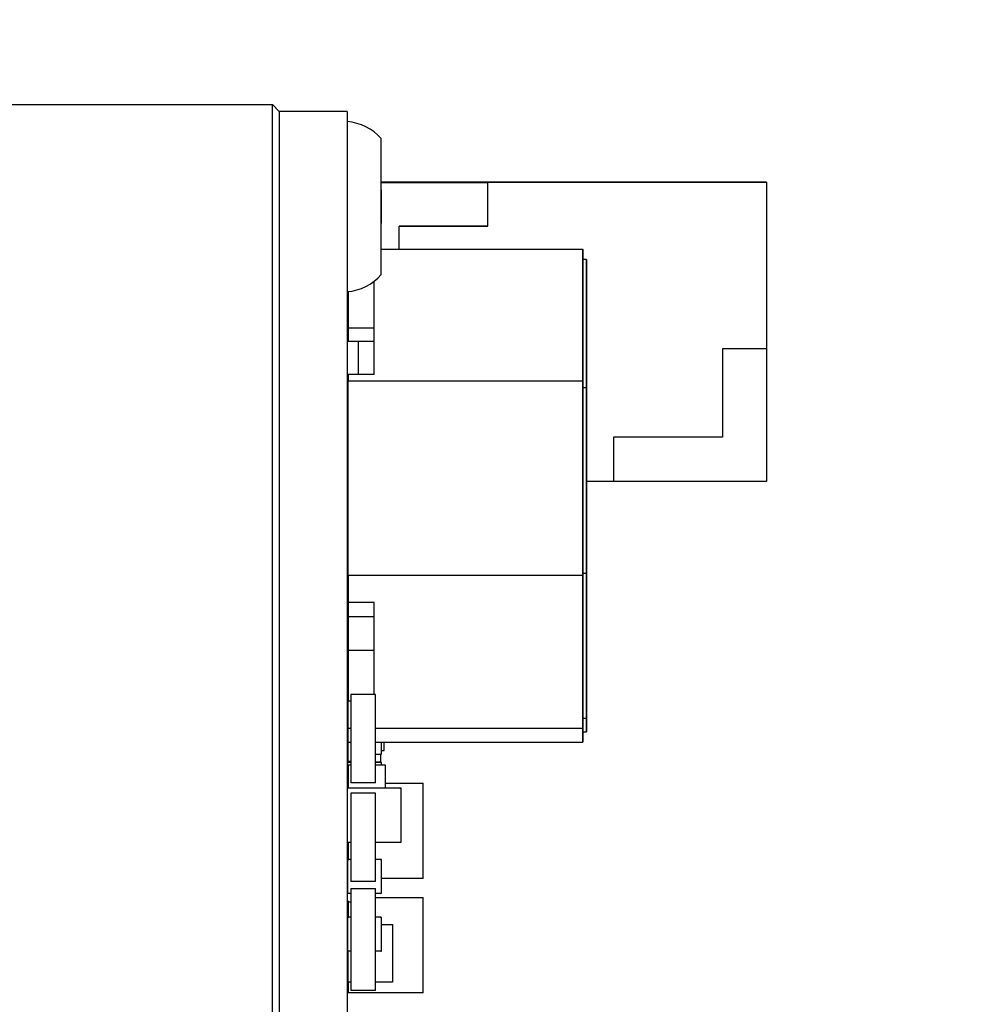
# Paper-space layout 'IX body' of a CAD drawing. Header units: millimetres. Extents: x 5 to 274, y 4 to 211.
# Tile 10 of 25: x 129 to 143, y 113 to 128. Entities that reach past the tile are written whole.
import ezdxf

# ---------------------------------------------------------------- set-up
doc = ezdxf.new("R2010")
doc.units = ezdxf.units.MM
doc.layers.add('DIMENSIONS', color=8, linetype='Continuous')
doc.styles.add('SLDTEXTSTYLE0', font='TXT', dxfattribs={"width": 0.75})
doc.styles.add('SLDTEXTSTYLE5', font='TXT', dxfattribs={"width": 0.675})
doc.dimstyles.new('SLDDIMSTYLE9', dxfattribs={"dimtxt": 2.645833, "dimasz": 3.302, "dimexe": 0, "dimexo": 0.0625, "dimgap": 0.661458, "dimtad": 0, "dimtih": 1, "dimtoh": 1, "dimdec": 6, "dimrnd": 1e-09, "dimzin": 12, "dimdsep": 46, "dimtxsty": 'SLDTEXTSTYLE0', "dimsah": 1, "dimcen": 0, "dimadec": 0, "dimazin": 3, "dimtfac": 1, "dimtofl": 0, "dimtmove": 0, "dimatfit": 3, "dimfxl": 1, "dimfrac": 2, "dimtolj": 1, "dimtzin": 12, "dimarcsym": 0})

# ---------------------------------------------------------------- blocks, each defined once
blk = doc.blocks.new('SW_SYMBOL_HOLE_DEPTH')
at = {"layer": 'DIMENSIONS', "color": 0}
for p, q in [((0, 875), (800, 875)), ((400, 875), (400, 75)), ((100, 555), (400, 75)), ((700, 555), (400, 75))]:
    blk.add_line(p, q, dxfattribs=at)
blk = doc.blocks.new('_D_45')
at = {"layer": 'DIMENSIONS'}
for p, q in [((119.366, 145.197), (130.36, 139.192)), ((130.36, 139.192), (131.917, 139.192))]:
    blk.add_line(p, q, dxfattribs=at)
blk.add_solid([(119.366, 145.197), (122.02, 143.169), (122.507, 144.06)], dxfattribs=at)
at = {"layer": 'DIMENSIONS', "xscale": 0.0033796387, "yscale": 0.0033796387, "zscale": 0.0033796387}
blk.add_blockref('SW_SYMBOL_HOLE_DEPTH', (150.654, 137.457), dxfattribs=at)
at = {"layer": 'DIMENSIONS', "attachment_point": 1}
for s, insert, char_height, style in [('4X M3 - 6H', (131.917, 140.501), 2.6458, 'SLDTEXTSTYLE5'), ('3', (155.429, 140.501), 2.646, 'SLDTEXTSTYLE0'), ('MIN', (158.359, 140.501), 2.6458, 'SLDTEXTSTYLE0')]:
    blk.add_mtext(s, dxfattribs=dict(at, insert=insert, char_height=char_height, style=style))

psp = doc.layouts.new('IX body')

# ---------------------------------------------------------------- linework, layer by layer
at = {"color": 7, "linetype": 'Continuous', "lineweight": 25}
for p, q in [((128.4491738, 126.4718718), (132.4491738, 126.4718718)), ((132.4491738, 125.4718718), (132.4491738, 126.4718718)), ((132.4491738, 126.4718718), (132.5491738, 126.3718718)), ((132.5491738, 126.3718718), (132.5491738, 125.4718718)), ((133.5491738, 126.3718718), (132.5491738, 126.3718718)), ((133.5491738, 126.3718718), (133.5491738, 125.4718718)), ((134.0491738, 123.9718718), (134.0491738, 125.9718718)), ((132.4491738, 99.4718718), (132.4491738, 125.4718718)), ((132.5491738, 125.4718718), (132.5491738, 99.4718718)), ((133.5491738, 125.4718718), (133.5491738, 99.4718718)), ((135.6136609, 125.3323924), (134.0491738, 125.3323923)), ((134.0491738, 125.3323919), (135.6136609, 125.332392)), ((135.6136609, 125.322392), (134.0491738, 125.3223919)), ((139.7136609, 125.3323926), (135.6136609, 125.3323924)), ((135.6136609, 125.3323924), (135.6136609, 125.3323924)), ((135.6136609, 125.332392), (139.7136609, 125.3323921)), ((135.613661, 124.682392), (135.6136609, 125.332392)), ((135.6136609, 125.332392), (135.6136609, 125.332392)), ((139.7136609, 125.3323921), (139.7136609, 125.3323926)), ((139.7136609, 125.3323921), (139.7136611, 122.8823921)), ((134.0491738, 125.212369), (134.0536629, 125.212369)), ((134.0536629, 124.732369), (134.0536629, 125.212369)), ((134.0491738, 124.732369), (134.0536629, 124.732369)), ((134.313661, 124.6823919), (135.613661, 124.682392)), ((135.613661, 124.682392), (134.313661, 124.6823919)), ((134.313661, 124.3489231), (134.313661, 124.6823919)), ((134.313661, 124.6823919), (134.313661, 124.6823919)), ((135.613661, 124.682392), (135.613661, 124.682392)), ((134.0491738, 124.3489231), (137.0136636, 124.348923)), ((137.0136636, 124.348923), (137.0136634, 122.4036913)), ((137.0136637, 124.1416821), (137.0136636, 124.348923)), ((137.0136634, 122.3112919), (137.0136636, 124.1955768)), ((137.0636636, 124.1955768), (137.0136636, 124.1955768)), ((137.0136637, 121.891438), (137.0136637, 124.1416821)), ((137.0636636, 124.1955768), (137.0636634, 122.3112919)), ((137.0636637, 123.9970481), (137.0636636, 124.1955768)), ((137.0636637, 121.8639991), (137.0636637, 123.9970481)), ((133.9436635, 122.5016032), (133.9436636, 123.8737129)), ((133.5636636, 123.7232007), (133.5636636, 123.1861136)), ((133.5536629, 123.4473323), (133.5536629, 123.4473324)), ((133.5536629, 123.4473324), (133.5636629, 123.4473324)), ((133.5536629, 123.4473323), (133.5536629, 123.2573323)), ((133.5636629, 123.4473323), (133.5536629, 123.4473323)), ((133.9436636, 123.1861136), (133.5636636, 123.1861136)), ((133.5636636, 123.1861136), (133.5636636, 122.9958604)), ((133.5636636, 122.9958604), (133.9436636, 122.9958604)), ((133.7136611, 122.5016032), (133.713661, 122.9958604)), ((139.7136611, 122.8823921), (139.0636611, 122.8823921)), ((139.0636611, 122.8823921), (139.0636611, 121.5823921)), ((139.7136611, 122.8823922), (139.7136611, 120.9323922)), ((133.5636635, 122.5016032), (133.5636634, 122.4036914)), ((133.9436635, 122.5016032), (133.5636635, 122.5016032)), ((133.5636633, 119.553071), (133.5636634, 122.4036914)), ((137.0136634, 122.4036913), (133.5636634, 122.4036914)), ((137.0136634, 122.4036913), (137.0136633, 119.5530709)), ((137.0136634, 119.5805099), (137.0136634, 122.3112919)), ((137.0136634, 122.3112919), (137.0636634, 122.3112919)), ((137.0636634, 122.3112919), (137.0636634, 119.5805099)), ((137.0636635, 122.2945199), (137.0636635, 122.3097638)), ((137.0636636, 122.1998394), (137.0636636, 121.8706873)), ((137.0136636, 119.0408176), (137.0136637, 121.891438)), ((137.0636636, 119.133217), (137.0636637, 121.8639991)), ((139.0636611, 121.5823921), (137.4636611, 121.582392)), ((137.4636611, 121.582392), (137.4636611, 120.932392)), ((137.0636636, 120.7629496), (137.0636636, 121.1562739)), ((137.4636611, 120.932392), (137.0636635, 120.932392)), ((139.7136611, 120.9323922), (137.4636611, 120.9323921)), ((137.0636636, 120.6394527), (137.0636636, 120.0051286)), ((137.0636635, 120.0423322), (137.0636636, 120.5752171)), ((137.0636635, 120.0490065), (137.0636635, 119.4146823)), ((137.0636635, 119.4518859), (137.0636635, 119.9847708)), ((137.0636636, 120.0051286), (137.0636636, 119.7302377)), ((133.5536629, 119.8019839), (133.5536629, 119.3219839)), ((133.5636629, 119.8019839), (133.5536629, 119.8019839)), ((137.0636635, 119.213103), (137.0636635, 119.87564)), ((137.0636635, 119.8450011), (137.0636635, 119.2794803)), ((133.5636633, 119.553071), (133.5636633, 119.1528985)), ((133.5636633, 119.553071), (137.0136633, 119.5530709)), ((137.0136633, 119.5530709), (137.0136633, 117.3028268)), ((137.0136634, 117.4474608), (137.0136634, 119.5805099)), ((137.0136634, 119.5805099), (137.0636634, 119.5805099)), ((137.0636634, 119.5805099), (137.0636634, 117.4474608)), ((137.0636635, 119.4585602), (137.0636635, 118.824236)), ((133.5636629, 119.3219839), (133.5536629, 119.3219839)), ((137.0636635, 119.4146823), (137.0636635, 119.1397914)), ((137.0636635, 118.8614396), (137.0636635, 119.3943245)), ((137.0636635, 118.6226567), (137.0636635, 119.2851937)), ((137.0636635, 119.2545548), (137.0636635, 118.689034)), ((133.9436633, 119.1528985), (133.5636633, 119.1528985)), ((133.5636636, 119.1528985), (133.5636636, 118.9429059)), ((133.9436633, 117.7972321), (133.9436633, 119.1528985)), ((137.0136634, 117.0955859), (137.0136636, 119.0408176)), ((137.0636634, 117.2489321), (137.0636636, 119.133217)), ((133.5636635, 118.9429059), (133.5636635, 118.4486487)), ((133.5636636, 118.9429059), (133.9436636, 118.9429058)), ((133.5536629, 118.8419513), (133.5536629, 118.8419514)), ((133.5536629, 118.8419514), (133.5636629, 118.8419514)), ((133.5536629, 118.8419513), (133.5536629, 118.6519513)), ((133.5636629, 118.8419513), (133.5536629, 118.8419513)), ((137.0636635, 118.824236), (137.0636635, 118.5493451)), ((137.0636634, 118.0322104), (137.0636635, 118.6947474)), ((137.0636635, 118.6641085), (137.0636634, 118.0985877)), ((133.5636634, 118.4486487), (133.5636633, 117.7029994)), ((133.5636634, 118.4486487), (133.9436634, 118.4486487)), ((133.5536629, 118.1519861), (133.5536629, 117.6719861)), ((133.5636629, 118.1519861), (133.5536629, 118.1519861)), ((133.9636627, 117.7972321), (133.6036634, 117.7972321)), ((133.6036634, 117.7972321), (133.6036634, 116.4972297)), ((133.9636627, 116.4972297), (133.9636627, 117.7972321)), ((133.5636629, 117.6719861), (133.5536629, 117.6719861)), ((133.5636633, 117.3028269), (133.5636633, 117.7029994)), ((133.5636633, 117.7029994), (133.6036634, 117.7029994)), ((133.5536629, 117.4917574), (133.5536629, 117.251787)), ((133.5636629, 117.4917574), (133.5536629, 117.4917574)), ((137.0136634, 117.2489321), (137.0136634, 117.4474608)), ((137.0136634, 117.4474608), (137.0636634, 117.4474608)), ((137.0636634, 117.4474608), (137.0636634, 117.2489321)), ((133.5636633, 117.3028269), (133.6036634, 117.3028269)), ((133.5636634, 117.095586), (133.5636633, 117.3028269)), ((133.9636627, 117.3028269), (137.0136633, 117.3028268)), ((137.0136633, 117.3028268), (137.0136634, 117.0955859)), ((133.5536632, 117.251787), (133.5536632, 117.111787)), ((137.0136634, 117.2489321), (137.0636634, 117.2489321)), ((133.5536629, 117.111787), (133.5536629, 116.9219509)), ((133.5536632, 117.111787), (133.5636632, 117.111787)), ((133.5636632, 116.811787), (133.5636632, 117.095586)), ((133.5636634, 117.095586), (133.6036634, 117.095586)), ((133.9636627, 117.095586), (137.0136634, 117.0955859)), ((134.0536629, 116.9219509), (134.0536629, 117.095586)), ((134.0936635, 116.9743701), (134.0936635, 117.095586)), ((133.5536629, 116.9219509), (133.5636629, 116.9219509)), ((133.9636627, 116.9219509), (134.0436629, 116.9219509)), ((134.0436629, 116.9219509), (134.0536629, 116.9219509)), ((134.0436629, 116.8019512), (134.0436629, 116.9219509)), ((134.0536629, 116.9743701), (134.0936635, 116.9743701)), ((133.5536629, 116.7919512), (133.5536629, 116.6019512)), ((133.5536632, 116.811787), (133.5536632, 116.7919512)), ((133.5636632, 116.811787), (133.5536632, 116.811787)), ((133.5536632, 116.811787), (133.5536632, 116.811787)), ((133.5536632, 116.811787), (133.5636632, 116.811787)), ((133.6036634, 116.8019512), (133.5636629, 116.8019512)), ((133.5636629, 116.8019512), (133.5636629, 116.7919512)), ((133.5636629, 116.8019512), (133.6036634, 116.8019512)), ((133.6036634, 116.811787), (133.5636632, 116.811787)), ((133.5636632, 116.811787), (133.5636632, 116.811787)), ((133.5636632, 116.811787), (133.6036634, 116.811787)), ((133.5636635, 116.756967), (133.5636635, 116.4221813)), ((133.6036634, 116.756967), (133.5636635, 116.756967)), ((134.0436629, 116.8019512), (133.9636627, 116.8019512)), ((133.9636627, 116.8019512), (134.0436629, 116.8019512)), ((134.1136624, 116.756967), (133.9636627, 116.756967)), ((134.0436629, 116.8019512), (134.0436629, 116.7919512)), ((134.0536629, 116.756967), (134.0536629, 116.7919512)), ((134.1136624, 116.4221813), (134.1136624, 116.756967)), ((133.5536629, 116.6019512), (133.5636629, 116.6019512)), ((133.5536626, 116.4121813), (133.5491738, 116.4121813)), ((133.5536626, 116.4221813), (133.5536626, 116.4121813)), ((134.3336626, 116.4221813), (133.5536626, 116.4221813)), ((134.3336626, 116.4221813), (133.5536626, 116.4221813)), ((133.9636627, 116.4972297), (133.6036634, 116.4972297)), ((134.1136624, 116.4918701), (134.6636639, 116.4918701)), ((134.3336626, 116.4121813), (134.3336626, 116.4221813)), ((134.3336626, 116.4121813), (134.3436626, 116.4121813)), ((134.3436626, 115.6321813), (134.3436626, 116.4121813)), ((134.6636639, 115.0918678), (134.6636639, 116.4918701)), ((133.9636627, 116.3471513), (133.6036634, 116.3471513)), ((133.6036634, 116.3471513), (133.6036634, 115.0471488)), ((133.9636627, 115.0471488), (133.9636627, 116.3471513)), ((133.5536626, 115.6321813), (133.5491738, 115.6321813)), ((133.5536626, 115.6321813), (133.5536626, 115.6221813)), ((133.6036634, 115.6221813), (133.5536626, 115.6221813)), ((133.5636635, 115.6221813), (133.5636635, 115.3721455)), ((134.3336626, 115.6221813), (133.9636627, 115.6221813)), ((134.3336626, 115.6321813), (134.3436626, 115.6321813)), ((134.3336626, 115.6321813), (134.3336626, 115.6221813)), ((133.5536629, 115.3621454), (133.5536629, 114.8821454)), ((133.5636629, 115.3621454), (133.5536629, 115.3621454)), ((133.5636629, 115.3721454), (133.5636629, 115.3621454)), ((133.6036634, 115.3721454), (133.5636629, 115.3721454)), ((134.0436629, 115.3721454), (133.9636627, 115.3721454)), ((134.0436629, 115.3621454), (134.0436629, 115.3721454)), ((134.0436629, 115.3621454), (134.0536629, 115.3621454)), ((134.0536629, 114.8821454), (134.0536629, 115.3621454)), ((133.9636627, 115.0471488), (133.6036634, 115.0471488)), ((134.6636639, 115.0918678), (134.0536629, 115.0918678)), ((133.5636629, 114.8821454), (133.5536629, 114.8821454)), ((133.5636629, 114.8821454), (133.5636629, 114.8721454)), ((133.6036634, 114.8721454), (133.5636629, 114.8721454)), ((133.6036634, 114.9472579), (133.9636627, 114.9472579)), ((133.6036634, 114.9472579), (133.6036634, 113.4472558)), ((133.9636627, 113.4472558), (133.9636627, 114.9472579)), ((134.0436629, 114.8721454), (133.9636627, 114.8721454)), ((134.0436629, 114.8821454), (134.0536629, 114.8821454)), ((134.0436629, 114.8821454), (134.0436629, 114.8721454)), ((133.5636635, 114.7571851), (133.5636635, 114.5221432)), ((133.5936636, 114.7471851), (133.6036634, 114.7471851)), ((133.9636627, 114.8118736), (134.6636639, 114.8118736)), ((134.6636639, 113.4118713), (134.6636639, 114.8118736)), ((133.5536629, 114.5121431), (133.5536629, 114.0321431)), ((133.5636629, 114.5121431), (133.5536629, 114.5121431)), ((133.5636629, 114.5221431), (133.5636629, 114.5121431)), ((133.6036634, 114.5221431), (133.5636629, 114.5221431)), ((134.0436629, 114.5221431), (133.9636627, 114.5221431)), ((134.0436629, 114.5121431), (134.0436629, 114.5221431)), ((134.0436629, 114.5121431), (134.0536629, 114.5121431)), ((134.0536629, 114.0321431), (134.0536629, 114.5121431)), ((134.0536629, 114.4172592), (134.2136648, 114.4172592)), ((134.2136648, 114.4172592), (134.2136648, 113.5672584)), ((133.5636629, 114.0321431), (133.5536629, 114.0321431)), ((133.5636629, 114.0321431), (133.5636629, 114.0221431)), ((133.6036634, 114.0221431), (133.5636629, 114.0221431)), ((133.5636635, 113.5672584), (133.5636635, 114.0221432)), ((134.0436629, 114.0221431), (133.9636627, 114.0221431)), ((134.0436629, 114.0321431), (134.0536629, 114.0321431)), ((134.0436629, 114.0321431), (134.0436629, 114.0221431)), ((133.5636635, 113.5672584), (133.5636635, 113.4118713)), ((133.6036634, 113.5672584), (133.5636635, 113.5672584)), ((134.2136648, 113.5672584), (133.9636627, 113.5672584)), ((134.6636639, 113.4118713), (133.5636635, 113.4118713)), ((133.9636627, 113.4472558), (133.6036634, 113.4472558))]:
    psp.add_line(p, q, dxfattribs=at)
at = {"color": 7, "linetype": 'Continuous', "lineweight": 25, "flags": 128}
for points in [[(133.5491738, 115.0200031), (133.5520901, 115.0249636), (133.5536629, 115.0271842)], [(133.5536629, 115.0271842), (133.5520901, 115.0249636), (133.5491738, 115.0200031)]]:
    psp.add_lwpolyline(points, dxfattribs=at)
at = {"color": 7, "linetype": 'Continuous', "lineweight": 25}
for centre, radius, start, end in [((133.4879263, 125.4743768), 0.75, 41.55407748, 85.31582017), ((134.0436629, 125.212369), 0.01, 0, 56.55816661), ((134.0436629, 125.212369), 0.01, 0, 56.55816661), ((134.0436629, 124.732369), 0.01, 303.44183339, 0), ((133.4879263, 124.4693668), 0.75, 274.68417983, 318.44592252), ((133.5636629, 123.2573323), 0.01, 180, 270), ((133.5636629, 119.8019839), 0.01, 90, 180), ((133.5636629, 119.8019839), 0.01, 90, 180), ((133.5636629, 119.3219839), 0.01, 180, 270), ((133.5636629, 118.6519513), 0.01, 180, 270), ((133.5636629, 118.1519861), 0.01, 90, 180), ((133.5636629, 118.1519861), 0.01, 90, 180), ((133.5636629, 117.6719861), 0.01, 180, 270), ((133.5636629, 117.4917574), 0.01, 90, 180), ((133.5636629, 117.4917574), 0.01, 90, 180), ((133.5636632, 117.251787), 0.01, 90, 180), ((133.5636632, 117.251787), 0.01, 90, 180), ((133.5636629, 116.7919512), 0.01, 90, 180), ((133.5636629, 116.7919512), 0.01, 90, 180), ((134.0436629, 116.7919512), 0.01, 0, 90), ((134.0436629, 116.7919512), 0.01, 360, 90), ((133.5536626, 116.4121813), 0.01, 90, 116.67166496), ((133.5536626, 116.4121813), 0.01, 90, 116.67166496), ((134.3336626, 116.4121813), 0.01, 0, 90), ((134.3336626, 116.4121813), 0.01, 0, 90), ((133.5536626, 115.6321813), 0.01, 243.32833504, 270), ((134.3336626, 115.6321813), 0.01, 270, 0), ((133.5636629, 115.3621454), 0.01, 90, 180), ((133.5636629, 115.3621454), 0.01, 90, 180), ((134.0436629, 115.3621454), 0.01, 0, 90), ((134.0436629, 115.3621454), 0.01, 0, 90), ((133.5636629, 114.8821454), 0.01, 180, 270), ((134.0436629, 114.8821454), 0.01, 270, 0), ((133.5936636, 114.7971851), 0.05, 207.15251115, 269.9999975), ((133.5636629, 114.5121431), 0.01, 90, 180), ((133.5636629, 114.5121431), 0.01, 90, 180), ((134.0436629, 114.5121431), 0.01, 360, 90), ((134.0436629, 114.5121431), 0.01, 0, 90), ((133.5636629, 114.0321431), 0.01, 180, 270), ((134.0436629, 114.0321431), 0.01, 270, 0)]:
    psp.add_arc(centre, radius, start, end, dxfattribs=at)
for points, knots in [([(137.0636635, 123.0785215), (137.0636635, 123.078737), (137.0636635, 123.0798145), (137.0636635, 123.0816754), (137.0636635, 123.0840094), (137.0636635, 123.0861903), (137.0636635, 123.0882198), (137.0636635, 123.0900974), (137.0636635, 123.0918235), (137.0636635, 123.0933984), (137.0636635, 123.0948227), (137.0636635, 123.096097), (137.0636635, 123.0972219), (137.0636635, 123.0981983), (137.0636635, 123.0990272), (137.0636635, 123.0997094), (137.0636635, 123.1002461), (137.0636635, 123.1006384), (137.0636635, 123.1008876), (137.0636635, 123.1009949), (137.0636635, 123.1009616), (137.0636635, 123.1007892), (137.0636635, 123.100479), (137.0636635, 123.1000325), (137.0636635, 123.0994511), (137.0636635, 123.0987364), (137.0636635, 123.0978898), (137.0636635, 123.096913), (137.0636635, 123.0958074), (137.0636635, 123.0945746), (137.0636635, 123.0927632), (137.0636635, 123.0907035), (137.0636635, 123.0884019), (137.0636635, 123.0865562), (137.0636635, 123.0845927), (137.0636635, 123.0825126), (137.0636635, 123.0803177), (137.0636635, 123.0780093), (137.0636635, 123.075589), (137.0636635, 123.0730581), (137.0636635, 123.0704182), (137.0636635, 123.0676705), (137.0636635, 123.0648166), (137.0636635, 123.0618579), (137.0636635, 123.0587955), (137.0636635, 123.0545761), (137.0636635, 123.0501546), (137.0636635, 123.0455369), (137.0636635, 123.0419766), (137.0636635, 123.0383205), (137.0636635, 123.0345699), (137.0636635, 123.0307259), (137.0636635, 123.0267898), (137.0636635, 123.0227626), (137.0636635, 123.0186457), (137.0636635, 123.0130379), (137.0636635, 123.0072547), (137.0636635, 123.0013011), (137.0636635, 122.9967516), (137.0636635, 122.9921189), (137.0636635, 122.987404), (137.0636636, 122.9826079), (137.0636636, 122.9777318), (137.0636636, 122.9711247), (137.0636636, 122.9643608), (137.0636636, 122.9574458), (137.0636636, 122.9521827), (137.0636636, 122.9441871), (137.0636636, 122.937765), (137.0636636, 122.9331776)], [0, 0, 0, 0, 0.0034841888, 0.01742159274, 0.03135899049, 0.04529638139, 0.05923376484, 0.07317114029, 0.08710850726, 0.10104586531, 0.11498321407, 0.1289205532, 0.14285788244, 0.15679520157, 0.17073251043, 0.18466980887, 0.19860709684, 0.21254437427, 0.22648164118, 0.2404188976, 0.25435614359, 0.26829337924, 0.28223060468, 0.29616782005, 0.3101050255, 0.32404222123, 0.33797940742, 0.35191658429, 0.36585375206, 0.37979091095, 0.3937280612, 0.42160490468, 0.43554203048, 0.44947914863, 0.46341625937, 0.47735336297, 0.49129045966, 0.50522754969, 0.5191646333, 0.53310171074, 0.54703878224, 0.56097584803, 0.57491290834, 0.58884996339, 0.6027870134, 0.61672405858, 0.64460010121, 0.65853713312, 0.67247416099, 0.68641118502, 0.70034820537, 0.71428522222, 0.72822223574, 0.74215924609, 0.75609625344, 0.77003325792, 0.7979089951, 0.81184599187, 0.82578298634, 0.83971997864, 0.85365696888, 0.8675939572, 0.88153094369, 0.89546792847, 0.92334351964, 0.9372804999, 0.95121747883, 0.96515445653, 1, 1, 1, 1]), ([(137.0636635, 121.6120604), (137.0636635, 121.6126881), (137.0636635, 121.6158265), (137.0636635, 121.6290388), (137.0636635, 121.6518629), (137.0636635, 121.6774803), (137.0636635, 121.7032563), (137.0636635, 121.7239953), (137.0636635, 121.75004), (137.0636635, 121.770966), (137.0636635, 121.7972152), (137.0636635, 121.8182829), (137.0636635, 121.8446859), (137.0636635, 121.8658591), (137.0636635, 121.892375), (137.0636635, 121.913624), (137.0636635, 121.9402185), (137.0636635, 121.961518), (137.0636635, 121.9881615), (137.0636635, 122.0148212), (137.0636635, 122.0414902), (137.0636635, 122.0681575), (137.0636635, 122.0948205), (137.0636635, 122.1214665), (137.0636635, 122.1480916), (137.0636635, 122.174693), (137.0636635, 122.2012518), (137.0636635, 122.22777), (137.0636635, 122.2489499), (137.0636635, 122.2753717), (137.0636635, 122.3017374), (137.0636635, 122.3280156), (137.0636635, 122.3542177), (137.0636635, 122.3803402), (137.0636635, 122.4063415), (137.0636635, 122.4322398), (137.0636635, 122.4580304), (137.0636635, 122.4836593), (137.0636635, 122.5091523), (137.0636635, 122.5345034), (137.0636635, 122.5596429), (137.0636635, 122.5846054), (137.0636635, 122.6093833), (137.0636635, 122.6338872), (137.0636635, 122.6581623), (137.0636635, 122.6773919), (137.0636635, 122.7011631), (137.0636635, 122.7246575), (137.0636635, 122.7477427), (137.0636635, 122.770488), (137.0636635, 122.7884015), (137.0636635, 122.810401), (137.0636635, 122.8276747), (137.0636635, 122.8488162), (137.0636635, 122.8653555), (137.0636635, 122.8855153), (137.0636635, 122.9051425), (137.0636635, 122.9239956), (137.0636635, 122.9422195), (137.0636635, 122.9562796), (137.0636635, 122.973155), (137.0636635, 122.9860809), (137.0636635, 123.0014714), (137.0636635, 123.0131576), (137.0636635, 123.026938), (137.0636635, 123.0372961), (137.0636635, 123.0493507), (137.0636635, 123.0632285), (137.0636635, 123.0727158), (137.0636635, 123.0785215)], [0, 0, 0, 0, 0.0011815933, 0.0059080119, 0.0248163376, 0.0437242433, 0.053177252, 0.0720846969, 0.0815376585, 0.1004447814, 0.1098977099, 0.1288046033, 0.1382575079, 0.1571642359, 0.1666171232, 0.1855237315, 0.1949766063, 0.2138831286, 0.2233359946, 0.2422424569, 0.2611488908, 0.2706017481, 0.2895081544, 0.3084145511, 0.3178674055, 0.3367737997, 0.3556801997, 0.3651330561, 0.3840394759, 0.3934923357, 0.4123987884, 0.4313052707, 0.44075814, 0.459664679, 0.4785712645, 0.4880241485, 0.5069308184, 0.5258375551, 0.5352904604, 0.5541973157, 0.5731042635, 0.5825571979, 0.6014643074, 0.6203715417, 0.6298245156, 0.6487319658, 0.6581849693, 0.6770926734, 0.6960005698, 0.7054536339, 0.7243618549, 0.7338149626, 0.7527235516, 0.7621767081, 0.7810857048, 0.7905389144, 0.8094483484, 0.8283580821, 0.8378113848, 0.8567215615, 0.8661749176, 0.8850855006, 0.8945389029, 0.9134498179, 0.9229032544, 0.9418143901, 0.9512678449, 0.9701790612, 1, 1, 1, 1]), ([(137.0636636, 122.9331776), (137.0636636, 122.9327145), (137.0636636, 122.9303988), (137.0636636, 122.9261939), (137.0636636, 122.9205199), (137.0636636, 122.9128626), (137.0636636, 122.9050703), (137.0636636, 122.8971474), (137.0636636, 122.891141), (137.0636636, 122.8850711), (137.0636636, 122.8768945), (137.0636636, 122.8685947), (137.0636636, 122.8601762), (137.0636636, 122.853804), (137.0636636, 122.8473742), (137.0636636, 122.840888), (137.0636636, 122.8321654), (137.0636636, 122.8233333), (137.0636636, 122.8143965), (137.0636636, 122.8076424), (137.0636636, 122.8008378), (137.0636636, 122.7916987), (137.0636636, 122.782462), (137.0636636, 122.7731327), (137.0636636, 122.7660904), (137.0636636, 122.7566411), (137.0636636, 122.7471044), (137.0636636, 122.7374854), (137.0636636, 122.7302309), (137.0636636, 122.7205056), (137.0636636, 122.7107034), (137.0636636, 122.7008294), (137.0636636, 122.6933889), (137.0636636, 122.6834227), (137.0636636, 122.6733902), (137.0636636, 122.6632965), (137.0636636, 122.6556967), (137.0636636, 122.6455252), (137.0636635, 122.6352981), (137.0636635, 122.6250207), (137.0636635, 122.6147109), (137.0636635, 122.6043542), (137.0636635, 122.5939557), (137.0636635, 122.5861371), (137.0636635, 122.5756868), (137.0636635, 122.5652004), (137.0636635, 122.5546831), (137.0636635, 122.5441462), (137.0636635, 122.5335818), (137.0636635, 122.5229947), (137.0636635, 122.5123938), (137.0636635, 122.5017736), (137.0636635, 122.4884802), (137.0636635, 122.4778324), (137.0636635, 122.4671761), (137.0636635, 122.4565152), (137.0636635, 122.4458489), (137.0636635, 122.4325149), (137.0636635, 122.4218479), (137.0636635, 122.4111854), (137.0636635, 122.4005268), (137.0636635, 122.3898754), (137.0636635, 122.3765752), (137.0636635, 122.3659473), (137.0636635, 122.3526824), (137.0636635, 122.3420873), (137.0636635, 122.3288694), (137.0636635, 122.3138696), (137.0636635, 122.3015685), (137.0636635, 122.2945199)], [0, 0, 0, 0, 0.0028756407, 0.0143784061, 0.0258811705, 0.0373839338, 0.0603907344, 0.0718934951, 0.0833962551, 0.0948990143, 0.1064017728, 0.1294085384, 0.1409112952, 0.1524140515, 0.1639168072, 0.1754195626, 0.1869223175, 0.2099290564, 0.2214318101, 0.2329345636, 0.2444373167, 0.2559400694, 0.2789467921, 0.290449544, 0.3019522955, 0.3134550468, 0.3364617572, 0.3479645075, 0.3594672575, 0.3709700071, 0.3939767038, 0.4054794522, 0.4169822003, 0.4284849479, 0.4514916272, 0.4629943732, 0.4744971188, 0.4859998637, 0.5090065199, 0.5205092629, 0.532012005, 0.5550186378, 0.5665213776, 0.5780241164, 0.5895268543, 0.6125334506, 0.6240361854, 0.6355389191, 0.6585454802, 0.6700482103, 0.6815509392, 0.7045574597, 0.7160601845, 0.7390666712, 0.7505693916, 0.7620721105, 0.785078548, 0.796581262, 0.8195876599, 0.8310903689, 0.842593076, 0.865599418, 0.8771021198, 0.9001084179, 0.9116111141, 0.9346173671, 0.9461200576, 0.9691262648, 1, 1, 1, 1]), ([(137.0636635, 122.3097638), (137.0636635, 122.3104117), (137.0636635, 122.3136515), (137.0636635, 122.322097), (137.0636635, 122.3351557), (137.0636635, 122.3482911), (137.0636635, 122.3588369), (137.0636635, 122.3694058), (137.0636635, 122.3800065), (137.0636635, 122.3932864), (137.0636635, 122.403931), (137.0636635, 122.4145878), (137.0636635, 122.4252507), (137.0636635, 122.4359199), (137.0636635, 122.4492532), (137.0636635, 122.4599147), (137.0636635, 122.4705621), (137.0636635, 122.4811979), (137.0636635, 122.491813), (137.0636635, 122.5023976), (137.0636635, 122.5129595), (137.0636635, 122.5234838), (137.0636635, 122.5339595), (137.0636635, 122.5444002), (137.0636635, 122.5547841), (137.0636635, 122.5650988), (137.0636635, 122.5753643), (137.0636635, 122.5855508), (137.0636635, 122.595644), (137.0636635, 122.6056709), (137.0636635, 122.6155927), (137.0636635, 122.6253917), (137.0636635, 122.6326756), (137.0636635, 122.6422956), (137.0636635, 122.6517692), (137.0636635, 122.661074), (137.0636635, 122.6679629), (137.0636635, 122.674757), (137.0636635, 122.6836821), (137.0636635, 122.6923947), (137.0636635, 122.7008646), (137.0636635, 122.7070887), (137.0636635, 122.7131774), (137.0636635, 122.7191227), (137.0636635, 122.7249166), (137.0636635, 122.7324295), (137.0636635, 122.7396067), (137.0636635, 122.7464083), (137.0636635, 122.751313), (137.0636635, 122.7560123), (137.0636635, 122.7604972), (137.0636635, 122.7647587), (137.0636635, 122.768788), (137.0636635, 122.7738405), (137.0636635, 122.7783971), (137.0636635, 122.7824266), (137.0636635, 122.7851803), (137.0636635, 122.7876611), (137.0636635, 122.7898654), (137.0636635, 122.7917905), (137.0636635, 122.7939835), (137.0636635, 122.7956142), (137.0636635, 122.7966865), (137.0636635, 122.7972152), (137.0636635, 122.7974718), (137.0636635, 122.7974601), (137.0636635, 122.7969142), (137.0636635, 122.7955272), (137.0636635, 122.7939944), (137.0636635, 122.792902)], [0, 0, 0, 0, 0.0029500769, 0.0147507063, 0.0383540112, 0.0619572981, 0.0737579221, 0.0855585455, 0.1091618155, 0.1209624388, 0.1445657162, 0.1563663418, 0.1681669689, 0.1917702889, 0.2035709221, 0.2271743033, 0.2389749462, 0.2507755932, 0.2743791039, 0.2861797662, 0.2979804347, 0.3215841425, 0.3333848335, 0.3451855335, 0.3687895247, 0.3805902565, 0.3923910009, 0.4159953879, 0.4277961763, 0.4395969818, 0.4632019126, 0.4750027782, 0.486803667, 0.4986045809, 0.5222104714, 0.5340114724, 0.5458125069, 0.5576135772, 0.5694146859, 0.5930222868, 0.6048235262, 0.6166248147, 0.6284261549, 0.6402275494, 0.6520290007, 0.663830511, 0.6874415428, 0.69924324, 0.711045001, 0.7228468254, 0.7346487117, 0.7464506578, 0.7582526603, 0.7700547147, 0.7936699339, 0.8054721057, 0.8172743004, 0.8290765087, 0.8408787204, 0.8526809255, 0.8644831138, 0.8880986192, 0.8999006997, 0.9117027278, 0.9235046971, 0.9353066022, 0.9589194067, 0.9707210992, 1, 1, 1, 1]), ([(137.0636635, 122.792902), (137.0636635, 122.7927778), (137.0636635, 122.7921571), (137.0636635, 122.7903622), (137.0636635, 122.7870113), (137.0636635, 122.7820407), (137.0636635, 122.7761569), (137.0636635, 122.7705247), (137.0636635, 122.764378), (137.0636635, 122.7577312), (137.0636635, 122.7504652), (137.0636635, 122.7427728), (137.0636635, 122.7346698), (137.0636635, 122.7260682), (137.0636635, 122.7171283), (137.0636635, 122.7078642), (137.0636635, 122.69628), (137.0636635, 122.6842742), (137.0636635, 122.6739528), (137.0636635, 122.6634182), (137.0636635, 122.6526797), (137.0636635, 122.6395007), (137.0636635, 122.6260574), (137.0636635, 122.6123755), (137.0636635, 122.5984779), (137.0636635, 122.5843849), (137.0636635, 122.5701147), (137.0636635, 122.5556836), (137.0636635, 122.5411061), (137.0636635, 122.5263952), (137.0636635, 122.5115626), (137.0636635, 122.4966189), (137.0636635, 122.4815734), (137.0636635, 122.4664348), (137.0636635, 122.4512109), (137.0636635, 122.4359087), (137.0636635, 122.4154092), (137.0636635, 122.3947764), (137.0636635, 122.3740337), (137.0636635, 122.3584259), (137.0636635, 122.3427713), (137.0636635, 122.3270736), (137.0636635, 122.3113364), (137.0636635, 122.290305), (137.0636635, 122.2692069), (137.0636635, 122.2480559), (137.0636635, 122.2321687), (137.0636635, 122.2162598), (137.0636635, 122.2003315), (137.0636635, 122.179071), (137.0636635, 122.1577805), (137.0636635, 122.1364707), (137.0636635, 122.1204807), (137.0636635, 122.1044851), (137.0636635, 122.0884858), (137.0636635, 122.0671512), (137.0636635, 122.0458173), (137.0636635, 122.024495), (137.0636635, 122.0085113), (137.0636635, 121.9925378), (137.0636635, 121.976577), (137.0636635, 121.955316), (137.0636635, 121.9340903), (137.0636635, 121.9129143), (137.0636635, 121.8970606), (137.0636635, 121.8812379), (137.0636635, 121.8654521), (137.0636635, 121.8417988), (137.0636635, 121.8235288), (137.0636635, 121.8104715)], [0, 0, 0, 0, 0.00178224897, 0.0089120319, 0.02317666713, 0.03744123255, 0.05170560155, 0.06596966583, 0.0730993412, 0.08736280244, 0.10162580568, 0.10875533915, 0.1230176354, 0.13727947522, 0.14440886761, 0.15867007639, 0.17293090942, 0.18719140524, 0.2014516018, 0.2085808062, 0.22284062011, 0.23710021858, 0.25135962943, 0.26561887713, 0.27987798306, 0.29413696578, 0.30839584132, 0.32265462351, 0.33691332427, 0.35117195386, 0.36543052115, 0.37968903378, 0.39394749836, 0.40820592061, 0.42246430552, 0.43672265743, 0.45098098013, 0.47949996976, 0.49375822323, 0.50801645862, 0.52227467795, 0.53653288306, 0.55079107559, 0.565049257, 0.59356728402, 0.60782543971, 0.62208358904, 0.63634173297, 0.65059987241, 0.66485800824, 0.69337574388, 0.70763387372, 0.72189200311, 0.73615013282, 0.75040826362, 0.76466639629, 0.79318416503, 0.80744230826, 0.82170045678, 0.83595861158, 0.85021677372, 0.86447494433, 0.89299309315, 0.90725129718, 0.9215095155, 0.93576774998, 0.95002600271, 0.96428427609, 1, 1, 1, 1]), ([(137.0636635, 121.2963854), (137.0636635, 121.2967613), (137.0636635, 121.2986412), (137.0636635, 121.303659), (137.0636635, 121.310142), (137.0636635, 121.3168906), (137.0636635, 121.3238012), (137.0636635, 121.3309375), (137.0636635, 121.3382666), (137.0636635, 121.3457159), (137.0636635, 121.3533336), (137.0636635, 121.3630394), (137.0636635, 121.3709426), (137.0636635, 121.3809745), (137.0636635, 121.3911515), (137.0636635, 121.4015013), (137.0636635, 121.4119679), (137.0636635, 121.4225462), (137.0636635, 121.4332596), (137.0636635, 121.4440656), (137.0636635, 121.4549606), (137.0636635, 121.4681657), (137.0636635, 121.4814919), (137.0636635, 121.4926909), (137.0636635, 121.5039555), (137.0636635, 121.5152836), (137.0636635, 121.5289726), (137.0636635, 121.542751), (137.0636635, 121.5566139), (137.0636635, 121.5705566), (137.0636635, 121.5845751), (137.0636635, 121.5986655), (137.0636635, 121.6128246), (137.0636635, 121.6270493), (137.0636635, 121.6413366), (137.0636635, 121.6556842), (137.0636635, 121.6700896), (137.0636635, 121.6845507), (137.0636635, 121.6990656), (137.0636635, 121.7136323), (137.0636635, 121.7282493), (137.0636635, 121.742915), (137.0636635, 121.757628), (137.0636635, 121.7723869), (137.0636635, 121.7871906), (137.0636635, 121.8020379), (137.0636635, 121.8169277), (137.0636635, 121.831859), (137.0636635, 121.8518219), (137.0636635, 121.8718647), (137.0636635, 121.8919837), (137.0636635, 121.9071104), (137.0636635, 121.9222741), (137.0636635, 121.9374742), (137.0636635, 121.95271), (137.0636635, 121.967981), (137.0636636, 121.9832867), (137.0636636, 121.9986267), (137.0636636, 122.0140004), (137.0636636, 122.0294075), (137.0636636, 122.0448474), (137.0636636, 122.0603197), (137.0636636, 122.0809924), (137.0636636, 122.1017288), (137.0636636, 122.1225262), (137.0636636, 122.1381542), (137.0636636, 122.1538128), (137.0636636, 122.174353), (137.0636636, 122.1897198), (137.0636636, 122.1998394)], [0, 0, 0, 0, 0.0019514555, 0.0097578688, 0.0253736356, 0.0331798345, 0.0409859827, 0.0566000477, 0.0644060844, 0.0722120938, 0.0878252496, 0.0956311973, 0.1112439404, 0.1190498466, 0.1346623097, 0.150274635, 0.1580804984, 0.1736926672, 0.1893047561, 0.1971105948, 0.2127225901, 0.2283345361, 0.243946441, 0.2595583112, 0.2673641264, 0.2829759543, 0.298587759, 0.3141995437, 0.3298113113, 0.3454230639, 0.3610348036, 0.3766465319, 0.3922582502, 0.4078699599, 0.4234816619, 0.4390933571, 0.4547050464, 0.4703167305, 0.48592841, 0.5015400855, 0.5171517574, 0.5327634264, 0.5483750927, 0.5639867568, 0.579598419, 0.5952100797, 0.6108217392, 0.6264333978, 0.6420450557, 0.6732689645, 0.6888806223, 0.7044922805, 0.7201039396, 0.7357155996, 0.751327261, 0.7669389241, 0.782550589, 0.7981622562, 0.8137739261, 0.8293855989, 0.8449972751, 0.8606089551, 0.8762206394, 0.9074448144, 0.9230565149, 0.938668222, 0.9542799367, 0.9698916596, 1, 1, 1, 1]), ([(137.0636636, 121.8706873), (137.0636636, 121.8700467), (137.0636636, 121.8668439), (137.0636636, 121.8534), (137.0636636, 121.8355142), (137.0636636, 121.815133), (137.0636636, 121.7998777), (137.0636636, 121.784654), (137.0636636, 121.7694632), (137.0636636, 121.7543064), (137.0636636, 121.7391847), (137.0636636, 121.7240995), (137.0636636, 121.709052), (137.0636636, 121.6940436), (137.0636636, 121.6790757), (137.0636635, 121.6641498), (137.0636635, 121.6492674), (137.0636635, 121.63443), (137.0636635, 121.6196393), (137.0636635, 121.6048969), (137.0636635, 121.5902047), (137.0636635, 121.5755645), (137.0636635, 121.5609782), (137.0636635, 121.5464478), (137.0636635, 121.5319753), (137.0636635, 121.5175628), (137.0636635, 121.5056044), (137.0636635, 121.4936865), (137.0636635, 121.4818096), (137.0636635, 121.4676257), (137.0636635, 121.4535127), (137.0636635, 121.4394733), (137.0636635, 121.4278375), (137.0636635, 121.4162512), (137.0636635, 121.4047154), (137.0636635, 121.3909563), (137.0636635, 121.3795629), (137.0636635, 121.3682262), (137.0636635, 121.356947), (137.0636635, 121.3435077), (137.0636635, 121.3323912), (137.0636635, 121.3213393), (137.0636635, 121.3103532), (137.0636635, 121.2994583), (137.0636635, 121.2886346), (137.0636635, 121.2778832), (137.0636635, 121.2672321), (137.0636635, 121.2566595), (137.0636635, 121.248265), (137.0636635, 121.237855), (137.0636635, 121.2275293), (137.0636635, 121.2173207), (137.0636635, 121.2072035), (137.0636635, 121.1991839), (137.0636635, 121.1892563), (137.0636635, 121.1794269), (137.0636635, 121.169734), (137.0636635, 121.1601474), (137.0636635, 121.1525646), (137.0636635, 121.1431986), (137.0636635, 121.1357972), (137.0636635, 121.1266645), (137.0636635, 121.119455), (137.0636635, 121.1105688), (137.0636635, 121.1035621), (137.0636635, 121.0949357), (137.0636635, 121.0881453), (137.0636635, 121.0778109), (137.0636635, 121.0710535), (137.0636635, 121.0659121)], [0, 0, 0, 0, 0.0020932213, 0.0104661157, 0.0439582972, 0.0607041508, 0.0774500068, 0.0941958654, 0.1109417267, 0.1276875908, 0.1444334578, 0.1611793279, 0.1779252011, 0.1946710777, 0.2114169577, 0.2281628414, 0.2449087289, 0.2616546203, 0.2784005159, 0.2951464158, 0.3118923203, 0.3286382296, 0.3453841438, 0.3621300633, 0.3788759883, 0.395621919, 0.4123678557, 0.420740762, 0.4374867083, 0.4542326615, 0.4709786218, 0.4877245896, 0.5044705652, 0.5128434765, 0.5295894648, 0.5463354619, 0.5630814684, 0.5714543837, 0.5882004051, 0.6049464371, 0.6216924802, 0.6300654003, 0.6468114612, 0.6635575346, 0.6719304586, 0.6886765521, 0.7054226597, 0.7137955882, 0.7305417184, 0.7389146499, 0.7556608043, 0.7724069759, 0.7807799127, 0.7975261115, 0.8058990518, 0.8226452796, 0.8393915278, 0.8477644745, 0.8645107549, 0.8728837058, 0.8896300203, 0.8980029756, 0.9147493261, 0.9231222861, 0.9398686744, 0.9482416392, 0.9649880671, 0.9733610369, 1, 1, 1, 1]), ([(137.0636635, 121.8104715), (137.0636635, 121.8098217), (137.0636635, 121.8065727), (137.0636635, 121.792941), (137.0636635, 121.7696671), (137.0636635, 121.7440044), (137.0636635, 121.7185087), (137.0636635, 121.6982516), (137.0636635, 121.6731274), (137.0636635, 121.6531921), (137.0636635, 121.6334409), (137.0636635, 121.6138179), (137.0636635, 121.5943952), (137.0636635, 121.5751961), (137.0636635, 121.5561522), (137.0636635, 121.5373507), (137.0636635, 121.5188185), (137.0636635, 121.5050599), (137.0636635, 121.4869099), (137.0636635, 121.4690647), (137.0636635, 121.4515567), (137.0636635, 121.4342825), (137.0636635, 121.417373), (137.0636635, 121.400866), (137.0636635, 121.3886956), (137.0636635, 121.3767438), (137.0636635, 121.3611112), (137.0636635, 121.3459529), (137.0636635, 121.3313156), (137.0636635, 121.3206089), (137.0636635, 121.3101841), (137.0636635, 121.2966749), (137.0636635, 121.2837749), (137.0636635, 121.2715389), (137.0636635, 121.2627059), (137.0636635, 121.2542292), (137.0636635, 121.2461217), (137.0636635, 121.238396), (137.0636635, 121.2286202), (137.0636635, 121.2196573), (137.0636635, 121.2115597), (137.0636635, 121.2059296), (137.0636635, 121.2007527), (137.0636635, 121.1960387), (137.0636635, 121.1917965), (137.0636635, 121.1880338), (137.0636635, 121.1836646), (137.0636635, 121.180279), (137.0636635, 121.1778929), (137.0636635, 121.1766034), (137.0636635, 121.1758139), (137.0636635, 121.1755229), (137.0636635, 121.1757953), (137.0636635, 121.1770512), (137.0636635, 121.1792648), (137.0636635, 121.1813953), (137.0636635, 121.1839875), (137.0636635, 121.1880462), (137.0636635, 121.1929886), (137.0636635, 121.1987661), (137.0636635, 121.2050841), (137.0636635, 121.2121895), (137.0636635, 121.2200287), (137.0636635, 121.2283402), (137.0636635, 121.2373374), (137.0636635, 121.2493712), (137.0636635, 121.2596198), (137.0636635, 121.2757999), (137.0636635, 121.2875601), (137.0636635, 121.2963854)], [0, 0, 0, 0, 0.0014767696, 0.0073838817, 0.0310145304, 0.0546452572, 0.0664597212, 0.0900905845, 0.1019050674, 0.1255360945, 0.1373506, 0.149165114, 0.1727964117, 0.1846109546, 0.1964255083, 0.2200571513, 0.2318717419, 0.2436863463, 0.2555009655, 0.2791331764, 0.2909478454, 0.302762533, 0.3263953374, 0.3382100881, 0.3500248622, 0.3618396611, 0.3736544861, 0.3972884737, 0.4091033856, 0.4209183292, 0.432733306, 0.4445483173, 0.468183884, 0.4799990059, 0.4918141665, 0.5036293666, 0.5154446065, 0.5272598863, 0.5390752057, 0.5627132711, 0.5745287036, 0.5863441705, 0.598159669, 0.6099751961, 0.6217907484, 0.6336063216, 0.6454219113, 0.669061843, 0.6808774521, 0.6926930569, 0.704508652, 0.7163242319, 0.7281397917, 0.7517790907, 0.7635945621, 0.7754099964, 0.7872253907, 0.7990407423, 0.8226781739, 0.8344933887, 0.8463085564, 0.8699444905, 0.8817595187, 0.8935745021, 0.9172089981, 0.9290238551, 0.9526573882, 0.9644721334, 1, 1, 1, 1]), ([(137.0636635, 121.0659121), (137.0636635, 121.0655127), (137.0636635, 121.0635157), (137.0636635, 121.0551828), (137.0636635, 121.0443373), (137.0636635, 121.0293252), (137.0636635, 121.0147994), (137.0636635, 121.0009477), (137.0636635, 120.9876202), (137.0636635, 120.9748247), (137.0636635, 120.9627643), (137.0636635, 120.9512744), (137.0636635, 120.940363), (137.0636635, 120.9302487), (137.0636635, 120.9207516), (137.0636635, 120.913654), (137.0636635, 120.9054267), (137.0636635, 120.8993668), (137.0636635, 120.8924634), (137.0636635, 120.886239), (137.0636635, 120.8809433), (137.0636635, 120.8763603), (137.0636635, 120.8732697), (137.0636635, 120.870141), (137.0636635, 120.8682307), (137.0636635, 120.8665962), (137.0636635, 120.8658956), (137.0636635, 120.8657883), (137.0636635, 120.8664535), (137.0636635, 120.8681576), (137.0636635, 120.8706446), (137.0636635, 120.8732619), (137.0636635, 120.8773179), (137.0636635, 120.8811902), (137.0636635, 120.8868103), (137.0636635, 120.8919287), (137.0636635, 120.8990956), (137.0636635, 120.9070277), (137.0636635, 120.9159634), (137.0636635, 120.925636), (137.0636635, 120.9339584), (137.0636635, 120.9450717), (137.0636635, 120.9568873), (137.0636635, 120.9696096), (137.0636635, 120.9829873), (137.0636635, 120.9942059), (137.0636635, 121.0088472), (137.0636635, 121.0240959), (137.0636635, 121.0433212), (137.0636635, 121.0600789), (137.0636635, 121.0773598), (137.0636635, 121.0951529), (137.0636635, 121.117278), (137.0636635, 121.1363243), (137.0636635, 121.155799), (137.0636635, 121.1756916), (137.0636635, 121.2001886), (137.0636635, 121.2252722), (137.0636635, 121.2509043), (137.0636635, 121.2770488), (137.0636635, 121.303671), (137.0636635, 121.3307382), (137.0636635, 121.3582193), (137.0636635, 121.3860848), (137.0636635, 121.4143072), (137.0636635, 121.4428607), (137.0636635, 121.4717193), (137.0636635, 121.5008669), (137.0636635, 121.5473003), (137.0636635, 121.5846776), (137.0636635, 121.6120604)], [0, 0, 0, 0, 0.0010764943, 0.005382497, 0.022608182, 0.0312203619, 0.0484461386, 0.0656719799, 0.0742841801, 0.0915101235, 0.1087361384, 0.117348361, 0.1345744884, 0.1518006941, 0.1604129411, 0.1776392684, 0.1862515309, 0.203477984, 0.2120902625, 0.229316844, 0.2465435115, 0.2551558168, 0.2723826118, 0.2809949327, 0.2982218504, 0.3068341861, 0.3240612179, 0.332673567, 0.3499006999, 0.3671278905, 0.3757402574, 0.3929675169, 0.4015798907, 0.4188071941, 0.4274195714, 0.4446468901, 0.4532592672, 0.47048657, 0.4877138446, 0.4963262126, 0.5135534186, 0.5221657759, 0.5393928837, 0.556619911, 0.565232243, 0.5824591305, 0.5910714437, 0.608298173, 0.6255247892, 0.6427512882, 0.651363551, 0.6685898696, 0.685816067, 0.7030421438, 0.711654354, 0.7288802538, 0.7461060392, 0.7633317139, 0.7805572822, 0.7977827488, 0.8150081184, 0.8322333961, 0.8494585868, 0.8666836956, 0.8839087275, 0.901133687, 0.918358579, 0.9355834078, 0.9528081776, 1, 1, 1, 1]), ([(137.0636635, 119.2794803), (137.0636635, 119.2742859), (137.0636635, 119.2650441), (137.0636635, 119.2468889), (137.0636635, 119.2240787), (137.0636635, 119.2080898), (137.0636635, 119.1974209)], [0, 0, 0, 0, 0.14016933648, 0.24938499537, 0.49913605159, 1, 1, 1, 1]), ([(137.0636635, 119.1974209), (137.0636635, 119.1831641), (137.0636635, 119.1670672), (137.0636635, 119.1629305), (137.0636635, 119.1640075), (137.0636635, 119.166137), (137.0636635, 119.1712531), (137.0636635, 119.1869344), (137.0636635, 119.2016468), (137.0636635, 119.213103)], [0, 0, 0, 0, 0.4988367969, 0.5632177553, 0.5919864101, 0.6200337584, 0.6791032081, 0.7501276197, 1, 1, 1, 1]), ([(137.0636635, 118.689034), (137.0636635, 118.6838396), (137.0636635, 118.6745978), (137.0636635, 118.6564426), (137.0636635, 118.6336324), (137.0636635, 118.6176435), (137.0636635, 118.6069746)], [0, 0, 0, 0, 0.14016933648, 0.24938499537, 0.49913605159, 1, 1, 1, 1]), ([(137.0636635, 118.6069746), (137.0636635, 118.5927178), (137.0636635, 118.5766209), (137.0636635, 118.5724842), (137.0636635, 118.5735612), (137.0636635, 118.5756907), (137.0636635, 118.5808068), (137.0636635, 118.5964881), (137.0636635, 118.6112005), (137.0636635, 118.6226567)], [0, 0, 0, 0, 0.4988367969, 0.5632177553, 0.59198641, 0.6200337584, 0.6791032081, 0.7501276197, 1, 1, 1, 1]), ([(137.0636634, 118.0985877), (137.0636634, 118.0933933), (137.0636634, 118.0841515), (137.0636634, 118.0659963), (137.0636634, 118.0431861), (137.0636634, 118.0271972), (137.0636634, 118.0165284)], [0, 0, 0, 0, 0.1401693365, 0.2493849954, 0.4991360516, 1, 1, 1, 1]), ([(137.0636634, 118.0165284), (137.0636634, 118.0022715), (137.0636634, 117.9861746), (137.0636634, 117.9820379), (137.0636634, 117.9831149), (137.0636634, 117.9852444), (137.0636634, 117.9903605), (137.0636634, 118.0060418), (137.0636634, 118.0207543), (137.0636634, 118.0322104)], [0, 0, 0, 0, 0.4988367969, 0.5632177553, 0.59198641, 0.6200337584, 0.6791032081, 0.7501276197, 1, 1, 1, 1])]:
    psp.add_open_spline(points, degree=3, knots=knots, dxfattribs=at)

# ---------------------------------------------------------------- dimensions: what is measured, and where the dimension line sits
at = {"layer": 'DIMENSIONS'}
dim = psp.add_diameter_dim_2p(p1=(116.7327468, 146.6354304), p2=(119.3656008, 145.1973484), text='4X M3 - 6H {\\fGDT;x} 3\\P', dimstyle='SLDDIMSTYLE9', override={"dimpost": '<>'}, dxfattribs=at)
dim.commit()
dim.dimension.update_dxf_attribs({"geometry": '_D_45', "text_midpoint": (148.456659, 139.1920528), "dimtype": 163})

doc.saveas('drawing.dxf')
